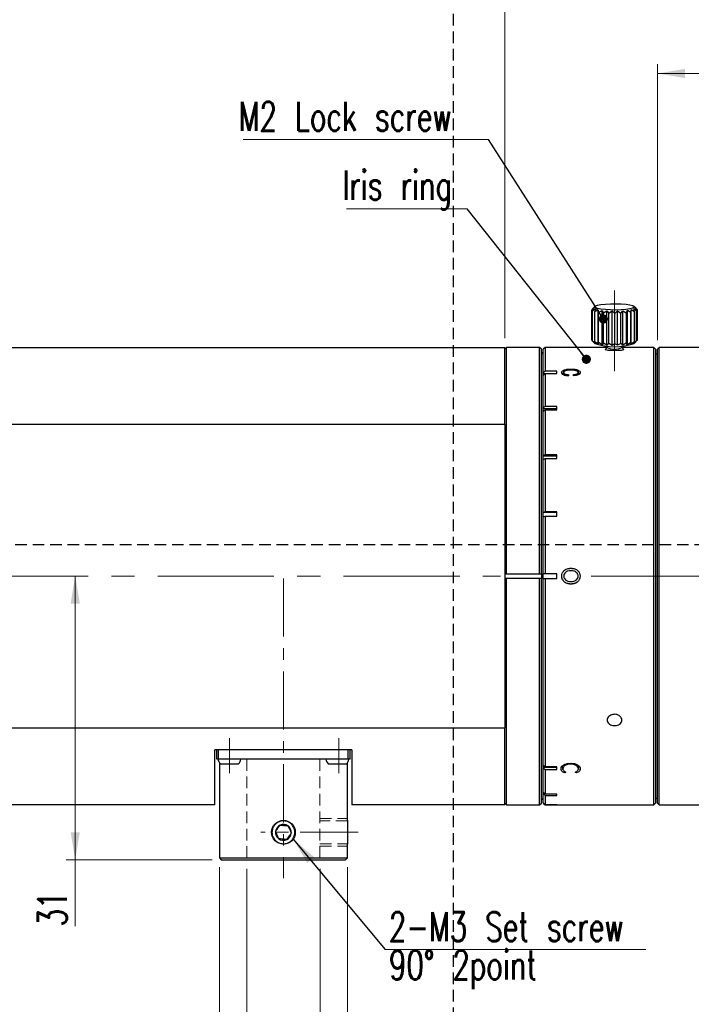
# Model space of a CAD drawing. Header units: millimetres. Extents: x 9 to 409, y 11 to 290.
# Tile 3 of 6: x 165 to 239, y 113 to 221. Entities that reach past the tile are written whole.
import ezdxf

# ---------------------------------------------------------------- set-up
doc = ezdxf.new("R2010")
doc.units = ezdxf.units.MM
doc.header["$PDSIZE"] = -1
for name, pattern in [('CENTER', [10.16, 6.35, -1.27, 1.27, -1.27]), ('CENTERX2', [20.32, 12.7, -2.54, 2.54, -2.54]), ('HIDDEN', [1.905, 1.27, -0.635])]:
    doc.linetypes.add(name, pattern=pattern)
doc.layers.add('補助線', color=252, linetype='Continuous', plot=False)
doc.styles.add('SLDTEXTSTYLE2', font='TXT', dxfattribs={"width": 0.7, "bigfont": 'bigfont'})
doc.styles.get("Standard").update_dxf_attribs({"font": 'txt', "bigfont": 'bigfont'})
doc.dimstyles.new('SLDDIMSTYLE0', dxfattribs={"dimtxt": 3.638021, "dimasz": 3, "dimexe": 0, "dimexo": 0.0625, "dimgap": 0.909505, "dimtad": 3, "dimrnd": 1e-09, "dimzin": 12, "dimdsep": 46, "dimtxsty": 'SLDTEXTSTYLE2', "dimsah": 1, "dimcen": 0.09, "dimadec": 0, "dimazin": 3, "dimtfac": 1, "dimtdec": 3, "dimtofl": 0, "dimtmove": 0, "dimatfit": 3, "dimfxl": 1, "dimfrac": 2, "dimtolj": 1, "dimtzin": 12, "dimarcsym": 0})
doc.dimstyles.new('SLDDIMSTYLE3', dxfattribs={"dimtxt": 3.638021, "dimasz": 3, "dimexe": 0, "dimexo": 0.0625, "dimgap": 0.909505, "dimtad": 3, "dimrnd": 1e-09, "dimzin": 12, "dimdsep": 46, "dimtxsty": 'SLDTEXTSTYLE2', "dimsah": 1, "dimcen": 0.09, "dimadec": 0, "dimazin": 3, "dimtol": 1, "dimtp": 0.022, "dimtfac": 1, "dimtdec": 3, "dimtofl": 0, "dimtmove": 0, "dimatfit": 3, "dimfxl": 1, "dimfrac": 2, "dimtolj": 1, "dimarcsym": 0})
doc.dimstyles.new('SLDDIMSTYLE4', dxfattribs={"dimtxt": 3.638021, "dimasz": 3, "dimexe": 0, "dimexo": 0.0625, "dimgap": 0.909505, "dimtad": 3, "dimrnd": 1e-09, "dimzin": 12, "dimdsep": 46, "dimtxsty": 'SLDTEXTSTYLE2', "dimblk2": 'NONE', "dimsah": 1, "dimcen": 0.09, "dimse1": 1, "dimadec": 0, "dimazin": 3, "dimtfac": 1, "dimtdec": 3, "dimtofl": 0, "dimtmove": 0, "dimatfit": 3, "dimfxl": 1, "dimfrac": 2, "dimtolj": 1, "dimtzin": 12, "dimarcsym": 0})
doc.dimstyles.new('SLDDIMSTYLE6', dxfattribs={"dimtxt": 3.638021, "dimasz": 3, "dimexe": 0, "dimexo": 0.0625, "dimgap": 0.909505, "dimtad": 3, "dimdec": 1, "dimrnd": 1e-09, "dimzin": 12, "dimdsep": 46, "dimtxsty": 'SLDTEXTSTYLE2', "dimsah": 1, "dimcen": 0.09, "dimadec": 0, "dimazin": 3, "dimtfac": 1, "dimtdec": 3, "dimtofl": 0, "dimtmove": 0, "dimatfit": 3, "dimfxl": 1, "dimfrac": 2, "dimtolj": 1, "dimtzin": 12, "dimarcsym": 0})
doc.dimstyles.new('SLDDIMSTYLE8', dxfattribs={"dimtxt": 0.18, "dimasz": 3, "dimexe": 0, "dimexo": 0.0625, "dimgap": 0, "dimtad": 0, "dimtih": 1, "dimtoh": 1, "dimdec": 0, "dimrnd": 1e-09, "dimzin": 0, "dimdsep": 46, "dimtxsty": 'Standard', "dimsah": 1, "dimcen": 0.09, "dimadec": 0, "dimazin": 0, "dimtfac": 3, "dimtdec": 0, "dimtofl": 0, "dimtmove": 0, "dimatfit": 3, "dimfxl": 1, "dimfrac": 2, "dimtolj": 1, "dimtzin": 0, "dimarcsym": 0})
doc.dimstyles.new('SLDDIMSTYLE9', dxfattribs={"dimtxt": 0.18, "dimasz": 1, "dimexe": 0, "dimexo": 0.0625, "dimgap": 0, "dimtad": 0, "dimtih": 1, "dimtoh": 1, "dimdec": 0, "dimrnd": 1e-09, "dimzin": 0, "dimdsep": 46, "dimtxsty": 'Standard', "dimblk1": 'DOT', "dimblk2": 'DOT', "dimsah": 1, "dimcen": 0.09, "dimadec": 0, "dimazin": 0, "dimtfac": 1, "dimtdec": 0, "dimtofl": 0, "dimtmove": 0, "dimatfit": 3, "dimldrblk": 'DOT', "dimfxl": 1, "dimfrac": 2, "dimtolj": 1, "dimtzin": 0, "dimarcsym": 0})

# ---------------------------------------------------------------- blocks, each defined once
blk = doc.blocks.new('Drawing View2')
at = {"color": 7, "linetype": 'Continuous', "lineweight": 25}
for p, q in [((41.11, 49.38), (40.87, 49.11)), ((40.87, 49.11), (41.12, 49.29)), ((40.87, 45.8), (40.87, 49.11)), ((40.95, 49.21), (41.11, 49.38)), ((41.12, 49.29), (40.97, 49.01)), ((40.97, 49.01), (41.29, 49.2)), ((40.97, 45.7), (40.97, 49.01)), ((41.22, 49.49), (41.06, 49.33)), ((41.29, 49.2), (41.22, 48.91)), ((41.22, 48.91), (41.59, 49.12)), ((41.22, 45.6), (41.22, 48.91)), ((41.59, 49.12), (41.63, 48.83)), ((41.59, 45.36), (41.59, 49.12)), ((41.63, 48.83), (42.02, 49.05)), ((41.63, 45.52), (41.63, 48.83)), ((42.02, 49.05), (42.15, 48.77)), ((42.02, 45.29), (42.02, 49.05)), ((42.15, 48.77), (42.53, 49.01)), ((42.15, 45.46), (42.15, 48.77)), ((42.53, 49.01), (42.76, 48.73)), ((42.53, 45.25), (42.53, 49.01)), ((42.76, 48.73), (43.11, 48.99)), ((42.76, 45.42), (42.76, 48.73)), ((43.11, 48.99), (43.41, 48.72)), ((43.11, 45.22), (43.11, 48.99)), ((43.41, 48.72), (43.7, 48.99)), ((43.41, 45.41), (43.41, 48.72)), ((43.7, 48.99), (44.05, 48.74)), ((43.7, 45.23), (43.7, 48.99)), ((44.05, 48.74), (44.27, 49.01)), ((44.05, 45.43), (44.05, 48.74)), ((44.27, 49.01), (44.65, 48.78)), ((44.27, 45.25), (44.27, 49.01)), ((44.65, 48.78), (44.78, 49.06)), ((44.65, 48.78), (44.65, 45.47)), ((44.78, 49.06), (45.17, 48.84)), ((44.78, 45.3), (44.78, 49.06)), ((45.17, 48.84), (45.19, 49.13)), ((45.17, 45.53), (45.17, 48.84)), ((45.19, 49.13), (45.55, 48.92)), ((45.19, 45.37), (45.19, 49.13)), ((45.48, 49.21), (45.79, 49.02)), ((45.55, 48.92), (45.48, 49.21)), ((45.63, 49.38), (45.52, 49.49)), ((45.55, 45.61), (45.55, 48.92)), ((45.62, 49.39), (45.63, 49.38)), ((45.87, 49.12), (45.62, 49.39)), ((45.63, 49.3), (45.87, 49.12)), ((45.79, 49.02), (45.63, 49.3)), ((45.79, 45.71), (45.79, 49.02)), ((45.87, 45.81), (45.87, 49.12)), ((40.96, 45.71), (40.87, 45.8)), ((40.97, 45.7), (41.11, 45.54)), ((41.29, 45.44), (40.97, 45.7)), ((41.12, 45.53), (41.04, 45.62)), ((41.11, 45.54), (41.22, 45.43)), ((41.22, 45.6), (41.29, 45.44)), ((41.59, 45.36), (41.22, 45.6)), ((41.63, 45.52), (41.59, 45.36)), ((42.02, 45.29), (41.63, 45.52)), ((42.15, 45.46), (42.02, 45.29)), ((42.53, 45.25), (42.15, 45.46)), ((42.76, 45.42), (42.53, 45.25)), ((43.11, 45.22), (42.76, 45.42)), ((43.41, 45.41), (43.11, 45.22)), ((43.7, 45.23), (43.41, 45.41)), ((44.05, 45.43), (43.7, 45.23)), ((44.27, 45.25), (44.05, 45.43)), ((44.65, 45.47), (44.27, 45.25)), ((44.78, 45.3), (44.65, 45.47)), ((45.17, 45.53), (44.78, 45.3)), ((45.19, 45.37), (45.17, 45.53)), ((45.55, 45.61), (45.19, 45.37)), ((45.79, 45.71), (45.48, 45.45)), ((45.48, 45.45), (45.55, 45.61)), ((45.52, 45.43), (45.68, 45.59)), ((45.68, 45.59), (45.79, 45.71)), ((45.87, 45.81), (45.79, 45.73)), ((-23.63, 45), (31.37, 45)), ((31.57, 45), (31.37, 44.8)), ((31.37, 36.58), (31.37, 45)), ((35.17, 45), (31.57, 45)), ((31.57, 20.25), (31.57, 45)), ((35.37, 44.8), (35.17, 45)), ((35.17, 20.25), (35.17, 45)), ((35.37, 20.25), (35.37, 44.8)), ((35.57, 44.5), (35.37, 44.3)), ((35.77, 45), (35.57, 44.8)), ((35.57, 42.21), (35.57, 44.8)), ((42.57, 45), (35.77, 45)), ((35.77, 45), (35.77, 42.39)), ((42.37, 44.79), (42.37, 44.69)), ((42.57, 45), (42.38, 44.82)), ((42.57, 45.17), (42.57, 44.99)), ((44.17, 44.99), (44.17, 45.17)), ((44.36, 44.82), (44.17, 45)), ((47.67, 45), (44.17, 45)), ((44.37, 44.69), (44.37, 44.79)), ((47.87, 44.8), (47.67, 45)), ((47.67, -4.86), (47.67, 45)), ((47.87, 44.8), (47.87, -4.66)), ((48.07, 44.25), (47.87, 44.25)), ((48.27, 45), (48.07, 44.8)), ((48.07, -4.8), (48.07, 44.8)), ((75.77, 45), (48.27, 45)), ((48.27, -5), (48.27, 45)), ((35.77, 42.39), (35.57, 42.21)), ((35.57, 42.12), (35.57, 42.21)), ((35.57, 41.98), (35.77, 42.16)), ((35.72, 42.12), (35.57, 42.12)), ((35.57, 41.98), (35.57, 42.12)), ((35.57, 38.38), (35.57, 41.98)), ((37.07, 42.39), (35.77, 42.39)), ((35.77, 42.16), (35.77, 38.53)), ((35.77, 42.16), (37.07, 42.16)), ((37.07, 42.16), (37.07, 42.39)), ((37.8, 42.51), (37.8, 42.24)), ((37.8, 42.26), (37.8, 41.99)), ((37.93, 42.09), (37.93, 41.94)), ((38.39, 41.89), (38.39, 42.02)), ((38.59, 42.64), (38.59, 42.52)), ((38.88, 41.9), (38.88, 42.04)), ((39.25, 42.11), (39.25, 41.96)), ((39.39, 42.51), (39.39, 42.24)), ((39.39, 42.26), (39.39, 41.99)), ((35.77, 38.53), (35.57, 38.38)), ((35.57, 38.3), (35.57, 38.38)), ((37.07, 38.3), (35.57, 38.3)), ((35.57, 38.04), (35.57, 38.3)), ((35.57, 38.04), (35.77, 38.19)), ((35.57, 33.17), (35.57, 38.04)), ((37.07, 38.53), (35.77, 38.53)), ((35.77, 38.19), (35.77, 33.27)), ((35.77, 38.19), (37.07, 38.19)), ((37.07, 38.19), (37.07, 38.53)), ((31.37, 36.58), (-23.63, 36.58)), ((31.37, 36.58), (31.37, 3.42)), ((35.77, 33.27), (35.57, 33.17)), ((35.57, 33.12), (35.57, 33.17)), ((37.07, 33.12), (35.57, 33.12)), ((35.57, 32.69), (35.57, 33.12)), ((35.57, 32.75), (35.77, 32.85)), ((35.57, 26.97), (35.57, 32.75)), ((37.07, 33.27), (35.77, 33.27)), ((35.77, 32.85), (35.77, 27.03)), ((35.77, 32.85), (37.07, 32.85)), ((37.07, 32.85), (37.07, 33.27)), ((35.77, 27.03), (35.57, 26.97)), ((35.57, 26.94), (35.57, 26.97)), ((37.07, 26.94), (35.57, 26.94)), ((35.57, 26.47), (35.57, 26.94)), ((37.07, 27.03), (35.77, 27.03)), ((37.07, 26.54), (37.07, 27.03)), ((35.57, 26.49), (35.77, 26.54)), ((35.57, 20.25), (35.57, 26.49)), ((35.77, 26.54), (35.77, 20.25)), ((35.77, 26.54), (37.07, 26.54)), ((37.84, 20.59), (37.84, 20.58)), ((38.6, 20.87), (38.6, 20.86)), ((39.37, 20.59), (39.37, 20.58)), ((31.37, 20.25), (31.57, 20.25)), ((31.57, 19.75), (31.37, 19.75)), ((31.57, 20.25), (35.17, 20.25)), ((31.57, -5), (31.57, 19.75)), ((35.17, 19.75), (31.57, 19.75)), ((35.17, 20.25), (35.37, 20.25)), ((35.17, -5), (35.17, 19.75)), ((35.37, 19.75), (35.17, 19.75)), ((35.37, 20.25), (35.37, 19.75)), ((35.37, -4.8), (35.37, 19.75)), ((35.77, 20.25), (35.57, 20.25)), ((37.07, 20.25), (35.57, 20.25)), ((35.57, 20.25), (35.57, 20.25)), ((35.57, 19.75), (35.57, 20.25)), ((35.57, 19.75), (35.77, 19.75)), ((35.57, -0.7), (35.57, 19.75)), ((35.57, 19.75), (37.07, 19.75)), ((35.57, 19.75), (35.57, 19.75)), ((37.07, 20.25), (35.77, 20.25)), ((35.77, 19.75), (35.77, -0.86)), ((35.77, 19.75), (37.07, 19.75)), ((37.07, 19.75), (37.07, 20.25)), ((37.81, 20), (37.81, 20)), ((37.82, 19.89), (37.82, 19.89)), ((37.84, 19.41), (37.84, 19.42)), ((39.37, 19.41), (39.37, 19.42)), ((39.39, 20), (39.39, 20)), ((38.6, 19.13), (38.6, 19.14)), ((-23.63, 3.42), (31.37, 3.42)), ((31.37, -5), (31.37, 3.42)), ((14.65, 1), (-0.35, 1)), ((-0.35, -5), (-0.35, 1)), ((-0.15, 0), (-0.15, 1)), ((0.05, 0), (-0.15, 0)), ((0.05, 0), (0.05, 1)), ((14.25, 0), (0.05, 0)), ((14.25, 0), (14.25, 1)), ((14.45, 0), (14.25, 0)), ((14.45, 0), (14.45, 1)), ((14.65, 1), (14.65, -5)), ((0.15, -0.39), (0.15, -10.8)), ((0.25, -0.5), (0.99, -0.5)), ((0.99, -0.5), (2.25, -0.5)), ((12.05, -0.5), (14.05, -0.5)), ((14.15, -6.7), (14.15, -0.39)), ((35.77, -0.86), (35.57, -0.7)), ((35.57, -0.88), (35.57, -0.7)), ((35.57, -0.88), (37.07, -0.88)), ((35.57, -0.88), (35.57, -0.97)), ((35.57, -0.97), (35.77, -1.13)), ((35.57, -3.63), (35.57, -0.97)), ((37.07, -0.86), (35.77, -0.86)), ((37.07, -1.13), (37.07, -0.86)), ((37.74, -1.16), (37.64, -1.07)), ((37.72, -1.06), (37.72, -0.8)), ((38.57, -0.56), (38.57, -0.46)), ((39.42, -0.8), (39.37, -0.67)), ((39.42, -1.05), (39.42, -0.8)), ((39.5, -1.07), (39.45, -1.11)), ((35.77, -1.13), (35.77, -3.82)), ((35.77, -1.13), (37.07, -1.13)), ((37.94, -1.51), (37.94, -1.35)), ((38.06, -1.43), (37.94, -1.51)), ((39.2, -1.51), (39.08, -1.43)), ((39.2, -1.51), (39.2, -1.37)), ((35.37, -4.3), (35.57, -4.5)), ((35.77, -3.82), (35.57, -3.63)), ((35.57, -3.68), (35.57, -3.63)), ((35.57, -3.68), (35.62, -3.68)), ((35.57, -3.68), (35.57, -3.77)), ((35.57, -3.77), (35.77, -3.97)), ((35.57, -4.79), (35.57, -3.77)), ((37.07, -3.82), (35.77, -3.82)), ((35.77, -3.97), (35.77, -4.99)), ((35.77, -3.97), (37.07, -3.97)), ((37.07, -3.97), (37.07, -3.82)), ((47.87, -4.25), (48.07, -4.25)), ((-0.35, -5), (-23.63, -5)), ((31.37, -5), (14.65, -5)), ((31.37, -4.8), (31.57, -5)), ((31.57, -5), (35.17, -5)), ((35.17, -5), (35.37, -4.8)), ((35.77, -4.99), (35.57, -4.79)), ((35.57, -4.79), (35.57, -4.8)), ((35.57, -4.8), (35.77, -5)), ((35.57, -4.8), (35.77, -5)), ((35.57, -4.8), (35.57, -4.8)), ((37.07, -4.99), (35.77, -4.99)), ((35.77, -5), (47.67, -5)), ((35.77, -5), (35.77, -5)), ((35.77, -5), (37.07, -5)), ((37.07, -5), (37.07, -4.99)), ((47.67, -5), (47.87, -4.8)), ((47.67, -5), (47.67, -4.86)), ((47.87, -4.66), (47.87, -4.8)), ((48.07, -4.8), (48.27, -5)), ((48.27, -5), (75.77, -5)), ((14.15, -6.7), (14.15, -9.3)), ((14.15, -10.8), (14.15, -9.3)), ((0.15, -10.8), (0.35, -11)), ((0.15, -10.8), (14.15, -10.8)), ((0.35, -11), (13.95, -11)), ((13.95, -11), (14.15, -10.8))]:
    blk.add_line(p, q, dxfattribs=at)
at = {"color": 7, "linetype": 'Continuous', "lineweight": 25, "flags": 128}
for points in [[(45.37, 49.57), (45.53, 49.48), (45.52, 49.39), (45.36, 49.3), (45.06, 49.22), (44.62, 49.15), (44.1, 49.11), (43.52, 49.09), (42.92, 49.1), (42.37, 49.13), (41.88, 49.18), (41.51, 49.26), (41.27, 49.34), (41.2, 49.43), (41.28, 49.53), (41.51, 49.61), (41.89, 49.68), (42.37, 49.74), (42.93, 49.77), (43.52, 49.77), (44.1, 49.75), (44.63, 49.71), (45.06, 49.65), (45.37, 49.57)], [(44.36, 44.82), (44.37, 44.79), (44.3, 44.73), (44.09, 44.68), (43.77, 44.65), (43.39, 44.63), (43, 44.65), (42.67, 44.68), (42.45, 44.73), (42.37, 44.79), (42.38, 44.82)]]:
    blk.add_lwpolyline(points, dxfattribs=at)
at = {"color": 7, "linetype": 'Continuous', "lineweight": 25}
blk.add_circle((7.15, -8), 1.3, dxfattribs=at)
for centre, radius, start, end in [((43.37, 51.79), 6.71, 251.3447, 288.6553), ((43.37, 46.67), 1.86, 244.5612, 295.4388), ((0.75, 0.06), 0.75, 184.6842, 228.4459), ((1.75, 0.06), 0.75, 311.5541, 355.3158), ((12.55, 0.06), 0.75, 184.6842, 228.4459), ((13.55, 0.06), 0.75, 311.5541, 355.3158), ((7.15, -8), 0.866, 114.2436, 174.2436), ((7.15, -8), 0.866, 54.2436, 114.2436), ((7.15, -8), 0.866, 354.2436, 54.2436), ((7.15, -8), 0.866, 174.2436, 234.2436), ((7.15, -8), 0.866, 294.2436, 354.2436), ((7.15, -8), 0.866, 234.2436, 294.2436)]:
    blk.add_arc(centre, radius, start, end, dxfattribs=at)
for points, knots in [([(37.58, 42.26), (37.59, 42.31), (37.6, 42.4), (37.74, 42.48), (37.8, 42.51)], [0, 0, 0, 0, 0.500581, 1, 1, 1, 1]), ([(37.78, 42), (37.75, 42.02), (37.68, 42.05), (37.6, 42.14), (37.59, 42.21), (37.58, 42.26)], [0, 0, 0, 0, 0.250083, 0.500306, 1, 1, 1, 1]), ([(37.62, 42.11), (37.63, 42.11), (37.64, 42.15), (37.69, 42.18), (37.75, 42.22), (37.78, 42.23), (37.8, 42.24)], [0, 0, 0, 0, 0.149905, 0.574099, 0.786882, 1, 1, 1, 1]), ([(38.39, 41.89), (38.28, 41.89), (38.11, 41.9), (37.91, 41.94), (37.82, 41.98), (37.78, 42)], [0, 0, 0, 0, 0.499535, 0.749823, 1, 1, 1, 1]), ([(37.8, 42.51), (37.86, 42.53), (37.96, 42.57), (38.23, 42.63), (38.45, 42.63), (38.59, 42.64)], [0, 0, 0, 0, 0.250271, 0.500597, 1, 1, 1, 1]), ([(37.95, 42.43), (37.91, 42.4), (37.82, 42.36), (37.81, 42.29), (37.8, 42.26)], [0, 0, 0, 0, 0.499849, 1, 1, 1, 1]), ([(37.8, 42.26), (37.81, 42.23), (37.81, 42.19), (37.87, 42.13), (37.91, 42.11), (37.93, 42.09)], [0, 0, 0, 0, 0.499651, 0.7499, 1, 1, 1, 1]), ([(37.93, 42.09), (37.96, 42.08), (38.03, 42.06), (38.18, 42.03), (38.31, 42.02), (38.39, 42.02)], [0, 0, 0, 0, 0.250111, 0.500385, 1, 1, 1, 1]), ([(38.59, 42.52), (38.47, 42.52), (38.3, 42.51), (38.08, 42.48), (38, 42.44), (37.95, 42.43)], [0, 0, 0, 0, 0.499886, 0.750101, 1, 1, 1, 1]), ([(38.59, 42.64), (38.74, 42.63), (38.95, 42.63), (39.22, 42.58), (39.33, 42.53), (39.39, 42.51)], [0, 0, 0, 0, 0.499474, 0.749755, 1, 1, 1, 1]), ([(39.23, 42.43), (39.18, 42.44), (39.09, 42.48), (38.88, 42.51), (38.7, 42.52), (38.59, 42.52)], [0, 0, 0, 0, 0.249899, 0.500114, 1, 1, 1, 1]), ([(38.88, 42.04), (38.95, 42.04), (39.05, 42.05), (39.17, 42.07), (39.22, 42.1), (39.25, 42.11)], [0, 0, 0, 0, 0.499755, 0.749927, 1, 1, 1, 1]), ([(39.41, 42.01), (39.33, 41.98), (39.18, 41.92), (38.98, 41.91), (38.88, 41.9)], [0, 0, 0, 0, 0.499537, 1, 1, 1, 1]), ([(39.39, 42.26), (39.39, 42.28), (39.38, 42.31), (39.34, 42.37), (39.27, 42.4), (39.23, 42.43)], [0, 0, 0, 0, 0.250454, 0.500842, 1, 1, 1, 1]), ([(39.25, 42.11), (39.29, 42.13), (39.37, 42.17), (39.38, 42.23), (39.39, 42.26)], [0, 0, 0, 0, 0.49997, 1, 1, 1, 1]), ([(39.39, 42.51), (39.45, 42.48), (39.59, 42.4), (39.6, 42.31), (39.61, 42.26)], [0, 0, 0, 0, 0.499419, 1, 1, 1, 1]), ([(39.39, 42.24), (39.42, 42.23), (39.49, 42.19), (39.57, 42.13), (39.58, 42.09), (39.58, 42.07)], [0, 0, 0, 0, 0.342803, 0.684705, 1, 1, 1, 1]), ([(39.61, 42.26), (39.6, 42.22), (39.59, 42.15), (39.51, 42.06), (39.44, 42.03), (39.41, 42.01)], [0, 0, 0, 0, 0.499495, 0.749794, 1, 1, 1, 1]), ([(37.59, 20), (37.6, 20.11), (37.62, 20.33), (37.77, 20.51), (37.84, 20.59)], [0, 0, 0, 0, 0.500067, 1, 1, 1, 1]), ([(37.59, 20), (37.6, 20.11), (37.62, 20.33), (37.77, 20.5), (37.84, 20.58)], [0, 0, 0, 0, 0.499218, 1, 1, 1, 1]), ([(37.84, 20.59), (37.89, 20.64), (37.99, 20.73), (38.25, 20.84), (38.46, 20.86), (38.6, 20.87)], [0, 0, 0, 0, 0.250278, 0.500586, 1, 1, 1, 1]), ([(37.84, 20.58), (37.89, 20.63), (37.99, 20.72), (38.25, 20.83), (38.46, 20.85), (38.6, 20.86)], [0, 0, 0, 0, 0.249579, 0.499815, 1, 1, 1, 1]), ([(38.6, 20.59), (38.49, 20.59), (38.33, 20.58), (38.11, 20.5), (38.03, 20.43), (37.99, 20.39)], [0, 0, 0, 0, 0.499989, 0.750154, 1, 1, 1, 1]), ([(38.6, 20.87), (38.74, 20.86), (38.95, 20.84), (39.21, 20.73), (39.31, 20.64), (39.37, 20.59)], [0, 0, 0, 0, 0.499424, 0.74973, 1, 1, 1, 1]), ([(38.6, 20.86), (38.74, 20.85), (38.95, 20.83), (39.21, 20.72), (39.31, 20.63), (39.37, 20.58)], [0, 0, 0, 0, 0.500196, 0.750428, 1, 1, 1, 1]), ([(39.21, 20.39), (39.17, 20.43), (39.09, 20.5), (38.88, 20.58), (38.71, 20.59), (38.6, 20.59)], [0, 0, 0, 0, 0.249846, 0.50001, 1, 1, 1, 1]), ([(39.37, 20.59), (39.44, 20.51), (39.58, 20.33), (39.6, 20.11), (39.61, 20)], [0, 0, 0, 0, 0.499933, 1, 1, 1, 1]), ([(39.37, 20.58), (39.44, 20.5), (39.58, 20.33), (39.6, 20.11), (39.61, 20)], [0, 0, 0, 0, 0.500782, 1, 1, 1, 1]), ([(37.84, 19.41), (37.77, 19.5), (37.62, 19.67), (37.6, 19.89), (37.59, 20)], [0, 0, 0, 0, 0.499933, 1, 1, 1, 1]), ([(37.84, 19.42), (37.76, 19.5), (37.65, 19.63), (37.63, 19.79), (37.62, 19.84)], [0, 0, 0, 0, 0.667445, 1, 1, 1, 1]), ([(37.99, 20.39), (37.94, 20.34), (37.87, 20.25), (37.82, 20.11), (37.82, 20.04), (37.81, 20)], [0, 0, 0, 0, 0.499149, 0.749577, 1, 1, 1, 1]), ([(37.81, 20), (37.82, 19.96), (37.82, 19.89), (37.87, 19.75), (37.94, 19.66), (37.99, 19.61)], [0, 0, 0, 0, 0.250423, 0.500851, 1, 1, 1, 1]), ([(38.6, 19.14), (38.46, 19.15), (38.25, 19.17), (37.99, 19.28), (37.89, 19.37), (37.84, 19.42)], [0, 0, 0, 0, 0.500231, 0.750434, 1, 1, 1, 1]), ([(38.6, 19.13), (38.46, 19.14), (38.25, 19.16), (37.99, 19.27), (37.89, 19.36), (37.84, 19.41)], [0, 0, 0, 0, 0.49946, 0.74974, 1, 1, 1, 1]), ([(37.99, 19.61), (38.03, 19.57), (38.11, 19.5), (38.33, 19.42), (38.49, 19.42), (38.6, 19.41)], [0, 0, 0, 0, 0.249846, 0.50001, 1, 1, 1, 1]), ([(38.6, 19.41), (38.71, 19.42), (38.88, 19.42), (39.09, 19.5), (39.17, 19.57), (39.21, 19.61)], [0, 0, 0, 0, 0.499989, 0.750154, 1, 1, 1, 1]), ([(39.37, 19.42), (39.31, 19.37), (39.21, 19.28), (38.95, 19.17), (38.74, 19.15), (38.6, 19.14)], [0, 0, 0, 0, 0.249559, 0.499758, 1, 1, 1, 1]), ([(39.37, 19.41), (39.31, 19.36), (39.21, 19.27), (38.95, 19.16), (38.74, 19.14), (38.6, 19.13)], [0, 0, 0, 0, 0.250252, 0.500529, 1, 1, 1, 1]), ([(39.39, 20), (39.39, 20.04), (39.38, 20.11), (39.33, 20.25), (39.26, 20.34), (39.21, 20.39)], [0, 0, 0, 0, 0.250423, 0.500851, 1, 1, 1, 1]), ([(39.21, 19.61), (39.26, 19.66), (39.33, 19.75), (39.38, 19.89), (39.39, 19.96), (39.39, 20)], [0, 0, 0, 0, 0.499149, 0.749577, 1, 1, 1, 1]), ([(39.61, 20), (39.6, 19.89), (39.58, 19.67), (39.44, 19.5), (39.37, 19.41)], [0, 0, 0, 0, 0.500067, 1, 1, 1, 1]), ([(39.58, 19.84), (39.57, 19.79), (39.55, 19.63), (39.44, 19.5), (39.37, 19.42)], [0, 0, 0, 0, 0.332557, 1, 1, 1, 1]), ([(43.37, 4.9), (43.46, 4.89), (43.64, 4.88), (43.88, 4.77), (44.06, 4.61), (44.17, 4.41), (44.18, 4.19), (44.1, 3.99), (43.94, 3.82), (43.72, 3.7), (43.46, 3.65), (43.18, 3.66), (42.93, 3.74), (42.73, 3.88), (42.6, 4.06), (42.55, 4.27), (42.6, 4.48), (42.74, 4.67), (42.94, 4.81), (43.17, 4.89), (43.31, 4.89), (43.37, 4.9)], [0, 0, 0, 0, 0.05367, 0.107339, 0.161026, 0.214724, 0.268403, 0.322063, 0.375732, 0.429426, 0.48312, 0.53679, 0.59045, 0.644128, 0.697826, 0.751513, 0.805177, 0.85884, 0.912527, 0.966225, 1, 1, 1, 1]), ([(37.52, -1.06), (37.53, -0.97), (37.55, -0.85), (37.7, -0.69), (37.81, -0.63), (37.87, -0.6)], [0, 0, 0, 0, 0.499044, 0.749511, 1, 1, 1, 1]), ([(37.94, -1.51), (37.87, -1.48), (37.75, -1.43), (37.61, -1.32), (37.53, -1.19), (37.52, -1.1), (37.52, -1.06)], [0, 0, 0, 0, 0.249961, 0.499888, 0.749879, 1, 1, 1, 1]), ([(38.57, -0.56), (38.45, -0.56), (38.28, -0.57), (38.08, -0.64), (37.95, -0.71), (37.85, -0.78), (37.75, -0.9), (37.73, -0.99), (37.72, -1.06)], [0, 0, 0, 0, 0.249211, 0.372163, 0.499704, 0.62554, 0.750242, 1, 1, 1, 1]), ([(37.72, -1.06), (37.73, -1.09), (37.74, -1.16), (37.82, -1.3), (37.96, -1.38), (38.06, -1.43)], [0, 0, 0, 0, 0.250739, 0.501345, 1, 1, 1, 1]), ([(37.87, -0.6), (37.98, -0.56), (38.19, -0.47), (38.45, -0.46), (38.58, -0.46)], [0, 0, 0, 0, 0.499681, 1, 1, 1, 1]), ([(39.42, -1.05), (39.4, -0.99), (39.38, -0.86), (39.23, -0.72), (39.05, -0.64), (38.85, -0.57), (38.68, -0.56), (38.57, -0.56)], [0, 0, 0, 0, 0.249879, 0.499683, 0.625067, 0.750458, 1, 1, 1, 1]), ([(38.58, -0.46), (38.72, -0.46), (38.93, -0.47), (39.18, -0.55), (39.33, -0.63), (39.46, -0.73), (39.59, -0.86), (39.61, -0.98), (39.62, -1.05)], [0, 0, 0, 0, 0.249323, 0.372174, 0.499858, 0.626116, 0.750372, 1, 1, 1, 1]), ([(39.08, -1.43), (39.13, -1.41), (39.24, -1.36), (39.38, -1.23), (39.4, -1.12), (39.42, -1.05)], [0, 0, 0, 0, 0.250699, 0.501337, 1, 1, 1, 1]), ([(39.62, -1.05), (39.62, -1.1), (39.61, -1.19), (39.53, -1.32), (39.4, -1.43), (39.27, -1.48), (39.2, -1.51)], [0, 0, 0, 0, 0.249634, 0.501376, 0.750841, 1, 1, 1, 1]), ([(5.9, -8), (5.91, -7.86), (5.94, -7.58), (6.15, -7.21), (6.47, -6.93), (6.86, -6.76), (7.29, -6.73), (7.69, -6.85), (8.04, -7.09), (8.29, -7.43), (8.41, -7.84), (8.39, -8.27), (8.24, -8.66), (7.96, -8.98), (7.59, -9.2), (7.17, -9.27), (6.75, -9.21), (6.38, -9.01), (6.09, -8.7), (5.92, -8.35), (5.91, -8.1), (5.9, -8)], [0, 0, 0, 0, 0.053103, 0.106186, 0.159804, 0.213784, 0.267189, 0.319992, 0.373076, 0.426896, 0.480785, 0.533934, 0.586699, 0.640023, 0.693983, 0.747673, 0.800619, 0.853494, 0.907066, 0.961054, 1, 1, 1, 1]), ([(6.29, -7.91), (6.36, -7.81), (6.48, -7.64), (6.66, -7.39), (6.75, -7.27), (6.79, -7.21)], [0, 0, 0, 0, 0.439094, 0.751349, 1, 1, 1, 1]), ([(6.79, -7.21), (6.92, -7.22), (7.13, -7.24), (7.44, -7.27), (7.59, -7.29), (7.66, -7.3)], [0, 0, 0, 0, 0.439094, 0.751349, 1, 1, 1, 1]), ([(7.66, -7.3), (7.68, -7.34), (7.73, -7.47), (7.84, -7.7), (7.94, -7.93), (7.99, -8.05), (8.01, -8.09)], [0, 0, 0, 0, 0.181558, 0.508046, 0.847346, 1, 1, 1, 1]), ([(6.64, -8.7), (6.63, -8.66), (6.57, -8.54), (6.47, -8.32), (6.37, -8.08), (6.31, -7.96), (6.29, -7.91)], [0, 0, 0, 0, 0.152654, 0.491954, 0.818442, 1, 1, 1, 1]), ([(8.01, -8.09), (7.94, -8.19), (7.82, -8.36), (7.64, -8.61), (7.55, -8.73), (7.51, -8.79)], [0, 0, 0, 0, 0.439094, 0.751349, 1, 1, 1, 1]), ([(7.51, -8.79), (7.38, -8.78), (7.17, -8.76), (6.86, -8.73), (6.71, -8.71), (6.64, -8.7)], [0, 0, 0, 0, 0.439094, 0.751349, 1, 1, 1, 1])]:
    blk.add_open_spline(points, degree=3, knots=knots, dxfattribs=at)
blk = doc.blocks.new('_D_5')
at = {"color": 7, "linetype": 'Continuous', "lineweight": 0, "transparency": 16777216}
for p, q in [((189.9, 127.75), (189.9, 104.73)), ((197.9, 127.75), (197.9, 104.73)), ((189.9, 105.73), (197.9, 105.73)), ((197.9, 105.73), (213.65, 105.73))]:
    blk.add_line(p, q, dxfattribs=at)
at = {"color": 7, "linetype": 'Continuous', "lineweight": 18, "transparency": 16777216}
for points in [[(189.9, 105.73), (192.9, 105.23), (192.9, 106.23)], [(197.9, 105.73), (194.9, 106.23), (194.9, 105.23)]]:
    blk.add_solid(points, dxfattribs=at)
at = {"color": 7, "linetype": 'Continuous', "lineweight": 18, "transparency": 16777216, "attachment_point": 1, "style": 'SLDTEXTSTYLE2'}
for s, insert, char_height in [('+', (206.02, 111.48), 2.12), ('0.022', (207.43, 111.48), 2.117), ('8', (202.62, 109.83), 3.17), ('0', (207.43, 108.66), 2.12), ('H8', (205.72, 105.6), 3.175)]:
    blk.add_mtext(s, dxfattribs=dict(at, insert=insert, char_height=char_height))
blk = doc.blocks.new('_D_6')
at = {"color": 7, "linetype": 'Continuous', "lineweight": 0, "transparency": 16777216}
for p, q in [((298.72, 149.55), (298.72, 84.83)), ((298.72, 85.83), (38.37, 85.83))]:
    blk.add_line(p, q, dxfattribs=at)
at = {"color": 7, "linetype": 'Continuous', "lineweight": 18, "transparency": 16777216}
blk.add_solid([(298.72, 85.83), (295.72, 86.33), (295.72, 85.33)], dxfattribs=at)
at = {"color": 7, "linetype": 'Continuous', "lineweight": 18, "transparency": 16777216, "insert": (161, 89.92), "char_height": 3.175, "attachment_point": 1, "style": 'SLDTEXTSTYLE2'}
blk.add_mtext('345(O/I)', dxfattribs=at)
blk = doc.blocks.new('_None')
blk = doc.blocks.new('_D_10')
at = {"color": 7, "linetype": 'Continuous', "lineweight": 0, "transparency": 16777216}
for p, q in [((234.82, 185.55), (234.82, 215.69)), ((262.72, 185.55), (262.72, 215.69)), ((234.82, 214.69), (262.72, 214.69))]:
    blk.add_line(p, q, dxfattribs=at)
at = {"color": 7, "linetype": 'Continuous', "lineweight": 18, "transparency": 16777216}
for points in [[(234.82, 214.69), (237.82, 214.19), (237.82, 215.19)], [(262.72, 214.69), (259.72, 215.19), (259.72, 214.19)]]:
    blk.add_solid(points, dxfattribs=at)
at = {"color": 7, "linetype": 'Continuous', "lineweight": 18, "transparency": 16777216, "insert": (245.16, 218.78), "char_height": 3.175, "attachment_point": 1, "style": 'SLDTEXTSTYLE2'}
blk.add_mtext('27.9', dxfattribs=at)
blk = doc.blocks.new('_D_12')
at = {"color": 7, "linetype": 'Continuous', "lineweight": 0, "transparency": 16777216}
for p, q in [((171.12, 128.75), (171.12, 159.75)), ((186.1, 128.75), (170.12, 128.75)), ((171.12, 128.75), (171.12, 121.47))]:
    blk.add_line(p, q, dxfattribs=at)
at = {"color": 7, "linetype": 'Continuous', "lineweight": 18, "transparency": 16777216}
for points in [[(171.12, 159.75), (170.62, 156.75), (171.62, 156.75)], [(171.12, 128.75), (171.62, 131.75), (170.62, 131.75)]]:
    blk.add_solid(points, dxfattribs=at)
at = {"color": 7, "linetype": 'Continuous', "lineweight": 18, "transparency": 16777216, "insert": (167.03, 121.47), "char_height": 3.175, "attachment_point": 1, "rotation": 90, "style": 'SLDTEXTSTYLE2'}
blk.add_mtext('31', dxfattribs=at)
blk = doc.blocks.new('_D_16')
at = {"color": 7, "linetype": 'Continuous', "lineweight": 0, "transparency": 16777216}
for p, q in [((163.12, 185.75), (163.12, 225.69)), ((218.12, 185.75), (218.12, 225.69)), ((218.12, 224.69), (163.12, 224.69))]:
    blk.add_line(p, q, dxfattribs=at)
at = {"color": 7, "linetype": 'Continuous', "lineweight": 18, "transparency": 16777216}
for points in [[(163.12, 224.69), (166.12, 224.19), (166.12, 225.19)], [(218.12, 224.69), (215.12, 225.19), (215.12, 224.19)]]:
    blk.add_solid(points, dxfattribs=at)
at = {"color": 7, "linetype": 'Continuous', "lineweight": 18, "transparency": 16777216, "insert": (188.5, 228.78), "char_height": 3.175, "attachment_point": 1, "style": 'SLDTEXTSTYLE2'}
blk.add_mtext('55', dxfattribs=at)
blk = doc.blocks.new('_D_17')
at = {"color": 7, "linetype": 'Continuous', "lineweight": 0, "transparency": 16777216}
for p, q in [((218.12, 185.75), (218.12, 225.69)), ((281.19, 185.25), (281.19, 225.69)), ((281.19, 224.69), (218.12, 224.69))]:
    blk.add_line(p, q, dxfattribs=at)
at = {"color": 7, "linetype": 'Continuous', "lineweight": 18, "transparency": 16777216}
for points in [[(218.12, 224.69), (221.12, 224.19), (221.12, 225.19)], [(281.19, 224.69), (278.19, 225.19), (278.19, 224.19)]]:
    blk.add_solid(points, dxfattribs=at)
at = {"color": 7, "linetype": 'Continuous', "lineweight": 18, "transparency": 16777216, "insert": (246.05, 228.78), "char_height": 3.175, "attachment_point": 1, "style": 'SLDTEXTSTYLE2'}
blk.add_mtext('63.1', dxfattribs=at)
blk = doc.blocks.new('_D_19')
at = {"color": 7, "linetype": 'Continuous', "lineweight": 0, "transparency": 16777216}
for p, q in [((63.72, 187.75), (63.72, 235.69)), ((63.72, 234.69), (281.19, 234.69)), ((281.19, 185.25), (281.19, 235.69))]:
    blk.add_line(p, q, dxfattribs=at)
at = {"color": 7, "linetype": 'Continuous', "lineweight": 18, "transparency": 16777216}
for points in [[(63.72, 234.69), (66.72, 234.19), (66.72, 235.19)], [(281.19, 234.69), (278.19, 235.19), (278.19, 234.19)]]:
    blk.add_solid(points, dxfattribs=at)
at = {"color": 7, "linetype": 'Continuous', "lineweight": 18, "transparency": 16777216, "insert": (167.79, 238.78), "char_height": 3.175, "attachment_point": 1, "style": 'SLDTEXTSTYLE2'}
blk.add_mtext('217.5', dxfattribs=at)
blk = doc.blocks.new('_D_21')
at = {"color": 7, "linetype": 'Continuous', "lineweight": 0, "transparency": 16777216}
for p, q in [((63.72, 131.75), (63.72, 94.76)), ((186.9, 127.95), (186.9, 94.76)), ((186.9, 95.76), (63.72, 95.76))]:
    blk.add_line(p, q, dxfattribs=at)
at = {"color": 7, "linetype": 'Continuous', "lineweight": 18, "transparency": 16777216}
for points in [[(63.72, 95.76), (66.72, 95.26), (66.72, 96.26)], [(186.9, 95.76), (183.9, 96.26), (183.9, 95.26)]]:
    blk.add_solid(points, dxfattribs=at)
at = {"color": 7, "linetype": 'Continuous', "lineweight": 18, "transparency": 16777216, "insert": (120.64, 99.86), "char_height": 3.175, "attachment_point": 1, "style": 'SLDTEXTSTYLE2'}
blk.add_mtext('123.2', dxfattribs=at)
blk = doc.blocks.new('_D_22')
at = {"color": 7, "linetype": 'Continuous', "lineweight": 0, "transparency": 16777216}
for p, q in [((186.9, 127.95), (186.9, 94.75)), ((200.9, 127.95), (200.9, 94.75)), ((186.9, 95.75), (200.9, 95.75))]:
    blk.add_line(p, q, dxfattribs=at)
at = {"color": 7, "linetype": 'Continuous', "lineweight": 18, "transparency": 16777216}
for points in [[(186.9, 95.75), (189.9, 95.25), (189.9, 96.25)], [(200.9, 95.75), (197.9, 96.25), (197.9, 95.25)]]:
    blk.add_solid(points, dxfattribs=at)
at = {"color": 7, "linetype": 'Continuous', "lineweight": 18, "transparency": 16777216, "char_height": 3.175, "attachment_point": 1, "style": 'SLDTEXTSTYLE2'}
for s, insert in [('%%c', (189.77, 99.85)), ('14', (193.79, 99.85))]:
    blk.add_mtext(s, dxfattribs=dict(at, insert=insert))
blk = doc.blocks.new('SW_NOTE_0')
at = {"color": 0, "linetype": 'Continuous', "lineweight": 0}
blk.add_line((28.49, 0), (0, 0), dxfattribs=at)
at = {"color": 0, "linetype": 'Continuous', "lineweight": 0, "insert": (0.39, 4.09), "char_height": 3.175, "attachment_point": 1, "style": 'SLDTEXTSTYLE2'}
blk.add_mtext('2-M3 Set screw', dxfattribs=at)
blk = doc.blocks.new('SW_NOTE_0_3')
at = {"color": 0, "linetype": 'Continuous', "lineweight": 0}
blk.add_line((-26.86, 0), (0, 0), dxfattribs=at)
at = {"color": 0, "linetype": 'Continuous', "lineweight": 0, "insert": (-27.34, 4.11), "char_height": 3.175, "attachment_point": 1, "style": 'SLDTEXTSTYLE2'}
blk.add_mtext('M2 Lock screw', dxfattribs=at)
blk = doc.blocks.new('_Dot')
at = {"color": 0, "linetype": 'ByBlock', "lineweight": -2}
blk.add_line((-0.5, 0), (-1, 0), dxfattribs=at)
at = {"color": 0, "linetype": 'ByBlock', "const_width": 0.5}
blk.add_lwpolyline([(-0.25, 0, 1), (0.25, 0, 1)], format="xyb", close=True, dxfattribs=at)
blk = doc.blocks.new('SW_NOTE_0_4')
at = {"color": 0, "linetype": 'Continuous', "lineweight": 0}
blk.add_line((-13.2, 0), (0, 0), dxfattribs=at)
at = {"color": 0, "linetype": 'Continuous', "lineweight": 0, "insert": (-13.65, 4.19), "char_height": 3.175, "attachment_point": 1, "style": 'SLDTEXTSTYLE2'}
blk.add_mtext('Iris ring', dxfattribs=at)

msp = doc.modelspace()

# ---------------------------------------------------------------- linework, layer by layer
at = {"color": 7, "linetype": 'Continuous', "lineweight": 18}
for p, q in [((230.1157, 182.1402), (230.1157, 190.9839)), ((187.9957, 138.2021), (187.9957, 142.0285)), ((199.9569, 138.2021), (199.9569, 142.0285))]:
    msp.add_line(p, q, dxfattribs=at)
at = {"color": 7, "linetype": 'CENTERX2', "lineweight": 18}
for p, q in [((58.2403, 159.7461), (217.6242, 159.7461)), ((227.5716, 159.7461), (298.6393, 159.7461))]:
    msp.add_line(p, q, dxfattribs=at)
at = {"color": 7, "linetype": 'CENTER', "lineweight": 18}
for p, q in [((193.8957, 159.4996), (193.8957, 126.7461)), ((202.0752, 131.7461), (191.4375, 131.7461))]:
    msp.add_line(p, q, dxfattribs=at)
at = {"color": 7, "linetype": 'HIDDEN', "lineweight": 18}
for p, q in [((189.8957, 139.7461), (189.8957, 128.7461)), ((197.8957, 139.7461), (197.8957, 128.7461)), ((197.8957, 133.2461), (200.8957, 133.2461)), ((200.8957, 132.9961), (197.8957, 132.9961)), ((197.8957, 130.4961), (200.8957, 130.4961)), ((197.8957, 130.2461), (200.8957, 130.2461))]:
    msp.add_line(p, q, dxfattribs=at)
at = {"color": 7, "linetype": 'Continuous', "lineweight": 18}
for p in [(234.8157, 184.5461), (187.0957, 128.7461)]:
    msp.add_point(p, dxfattribs=at)
at = {"layer": '補助線', "color": 7, "linetype": 'HIDDEN'}
for p, q in [((212.4733, 285.963), (212.4733, 22.963)), ((15.9733, 163.213), (408.9733, 163.213))]:
    msp.add_line(p, q, dxfattribs=at)

# ---------------------------------------------------------------- block references
at = {"color": 7, "linetype": 'Continuous', "lineweight": 0}
for name, p in [('SW_NOTE_0_3', (216.338, 207.4728)), ('SW_NOTE_0_4', (214.0122, 199.8763)), ('SW_NOTE_0', (205.0417, 118.9298))]:
    msp.add_blockref(name, p, dxfattribs=at)
at = {"color": 7, "linetype": 'Continuous', "lineweight": 25}
msp.add_blockref('Drawing View2', (186.7457, 139.7461), dxfattribs=at)

# ---------------------------------------------------------------- texts
at = {"color": 7, "linetype": 'Continuous', "lineweight": 0, "insert": (205.4484, 118.8337), "char_height": 3.175, "attachment_point": 1, "style": 'SLDTEXTSTYLE2'}
msp.add_mtext('90° 2point', dxfattribs=at)

# ---------------------------------------------------------------- dimensions: what is measured, and where the dimension line sits
at = {"color": 7, "linetype": 'Continuous', "lineweight": 18}
for base, p1, p2, dimstyle, picture, middle in [((281.1897, 234.689), (63.7157, 186.7461), (281.1897, 184.2461), 'SLDDIMSTYLE6', '_D_19', (172.4527, 234.689)), ((163.1157, 224.689), (218.1157, 184.7461), (163.1157, 184.7461), 'SLDDIMSTYLE0', '_D_16', (190.6157, 224.689)), ((218.1157, 224.689), (281.1897, 184.2461), (218.1157, 184.7461), 'SLDDIMSTYLE6', '_D_17', (249.6527, 224.689)), ((262.7157, 214.689), (234.8157, 184.5461), (262.7157, 184.5461), 'SLDDIMSTYLE0', '_D_10', (248.7657, 214.689)), ((63.7157, 95.7636), (186.8957, 128.9461), (63.7157, 132.7461), 'SLDDIMSTYLE6', '_D_21', (125.3057, 95.7636))]:
    dim = msp.add_linear_dim(base=base, p1=p1, p2=p2, dimstyle=dimstyle, dxfattribs=at)
    dim.commit()
    dim.dimension.update_dxf_attribs({"geometry": picture, "text_midpoint": middle, "dimtype": 160})
for base, p1, p2, text, dimstyle, picture, middle in [((38.3662, 85.8273), (298.7157, 150.5461), (38.3662, 159.6131), '345(O/I)', 'SLDDIMSTYLE4', '_D_6', (168.541, 85.8273)), ((200.8957, 95.7541), (186.8957, 128.9461), (200.8957, 128.9461), '%%c<>', 'SLDDIMSTYLE0', '_D_22', (193.8957, 95.7541)), ((197.8957, 101.5028), (189.8957, 128.7461), (197.8957, 128.7461), '<>\\XH8', 'SLDDIMSTYLE3', '_D_5', (208.1345, 101.5028))]:
    dim = msp.add_linear_dim(base=base, p1=p1, p2=p2, text=text, dimstyle=dimstyle, dxfattribs=at)
    dim.commit()
    dim.dimension.update_dxf_attribs({"geometry": picture, "text_midpoint": middle, "dimtype": 160})
dim = msp.add_linear_dim(base=(171.1194, 159.7461), p1=(187.0957, 128.7461), p2=(217.6242, 159.7461), angle=90, dimstyle='SLDDIMSTYLE0', dxfattribs=at)
dim.commit()
dim.dimension.update_dxf_attribs({"geometry": '_D_12', "text_midpoint": (171.1194, 123.5899), "dimtype": 160})

# ---------------------------------------------------------------- leaders
at = {"color": 7, "linetype": 'Continuous', "lineweight": 0}
for points, dimstyle in [([(228.8996, 187.8527), (216.338, 207.4728)], 'SLDDIMSTYLE9'), ([(227.0334, 183.4482), (214.0122, 199.8763)], 'SLDDIMSTYLE9'), ([(194.9651, 131.0069), (205.0417, 118.9298)], 'SLDDIMSTYLE8')]:
    msp.add_leader(points, dimstyle=dimstyle, dxfattribs=at)

doc.saveas('drawing.dxf')
